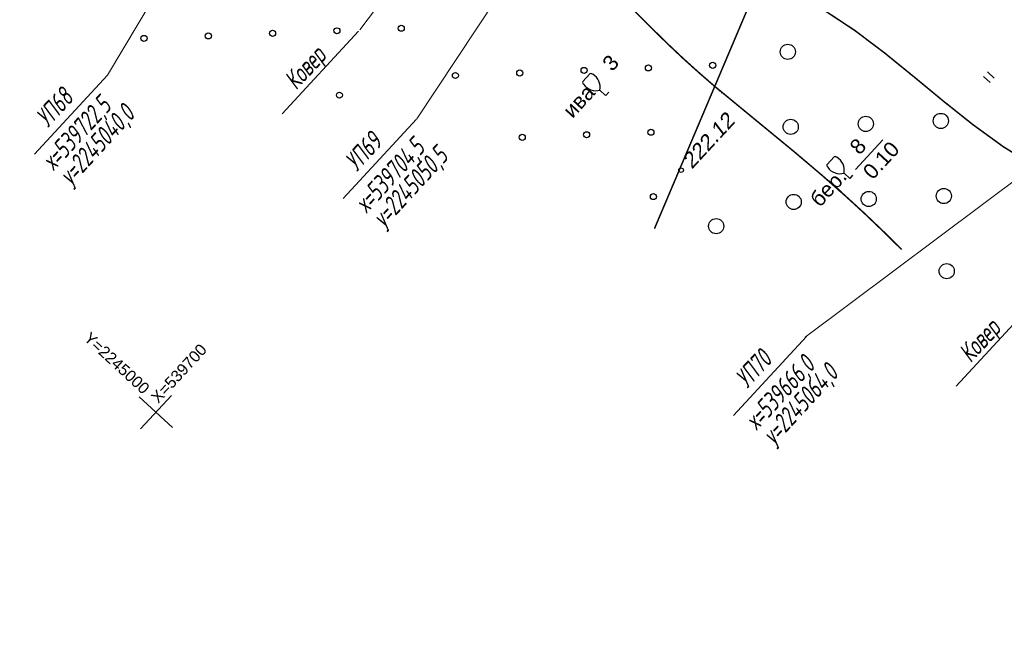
# Model space of a CAD drawing. Header units: millimetres. Extents: x -10 to 1169, y 1 to 1686.
# Tile 41 of 224: x 433 to 498, y 485 to 525. Entities that reach past the tile are written whole.
import ezdxf
from ezdxf.enums import TextEntityAlignment as Align

# ---------------------------------------------------------------- set-up
doc = ezdxf.new("R2010")
doc.units = ezdxf.units.MM
doc.linetypes.add('AHIDDEN1', pattern=[2, 0.5, -1.5])
doc.linetypes.add('CONTI', pattern=[0])
for name, color, linetype in [('CONTURS', 7, 'Continuous'), ('COORDS', 7, 'Continuous'), ('GPR_PICK', 7, 'Continuous'), ('IZOLINES', 32, 'Continuous'), ('PDIGIT', 170, 'Continuous'), ('PICKETS', 7, 'Continuous')]:
    doc.layers.add(name, color=color, linetype=linetype)
doc.styles.add('GPR', font='isocpeui.ttf', dxfattribs={"width": 0.8})
doc.styles.get("Standard").update_dxf_attribs({"font": 'arial.ttf'})

# ---------------------------------------------------------------- blocks, each defined once
blk = doc.blocks.new('401')
at = {"layer": 'CONTURS'}
for p, q in [((0, 0), (0, 1.2)), ((0.8, 0), (0.8, 1.2))]:
    blk.add_line(p, q, dxfattribs=at)
blk = doc.blocks.new('373')
at = {"layer": 'CONTURS'}
blk.add_circle((0, 0), 0.4, dxfattribs=at)
blk = doc.blocks.new('390_2')
at = {"layer": 'CONTURS', "color": 7}
for p, q in [((0.7, 3.47), (-0.69, 3.47)), ((0, 1.06), (0, 0.03)), ((0.02, 0), (0.58, 0))]:
    blk.add_line(p, q, dxfattribs=at)
at = {"layer": 'CONTURS', "color": 7, "linetype": 'Continuous'}
for centre, radius, start, end in [((1.01, 2.72), 1.95, 167.2459, 239.376), ((-19.94, 7.46), 19.52, 347.2459, 347.6983), ((-0.65, 3.26), 0.22, 101.9408, 167.6983), ((-0.69, 3.45), 0.0195, 90, 101.9408), ((-1.01, 2.72), 1.95, 300.624, 12.7541), ((0.65, 3.26), 0.22, 12.3017, 76.9673), ((19.94, 7.46), 19.52, 192.3017, 192.7541)]:
    blk.add_arc(centre, radius, start, end, dxfattribs=at)
blk = doc.blocks.new('372')
at = {"layer": 'CONTURS'}
blk.add_circle((0, 0), 1, dxfattribs=at)

msp = doc.modelspace()

# ---------------------------------------------------------------- linework, layer by layer
at = {"layer": 'CONTURS', "color": 0, "linetype": 'CONTI', "lineweight": 15}
for p, q in [((438.78292, 521.50238), (452.24153, 544.02021)), ((467.42973, 540.3481), (455.41583, 524.49072)), ((459.17456, 518.62782), (472.98884, 539.47038)), ((455.34067, 524.39241), (450.30932, 518.9474)), ((510.29866, 523.32759), (484.7836, 504.24613)), ((433.96618, 516.283), (438.78894, 521.50226)), ((454.33033, 513.37608), (459.15308, 518.59534)), ((499.76303, 506.46064), (494.73168, 501.01563)), ((480.04075, 499.07038), (484.8635, 504.28964))]:
    msp.add_line(p, q, dxfattribs=at)
at = {"layer": 'CONTURS', "linetype": 'AHIDDEN1', "const_width": 0.1, "flags": 128}
msp.add_lwpolyline([(314.80166, 532.01277), (316.73886, 532.48306), (318.67527, 532.95645), (320.61087, 533.43294), (322.54567, 533.91254), (324.47966, 534.39523), (326.41285, 534.88102), (328.34523, 535.36991), (330.27681, 535.8619), (332.20759, 536.35699), (334.13756, 536.85518), (336.21996, 537.43308), (338.29564, 538.07013), (340.36708, 538.74252), (342.43675, 539.42648), (344.50713, 540.09819), (346.5807, 540.73387), (348.65993, 541.30973), (350.74731, 541.80198), (352.84531, 542.18681), (354.9564, 542.44045), (356.80618, 542.52837), (358.66563, 542.49642), (360.53299, 542.37138), (362.40649, 542.18004), (364.28435, 541.9492), (366.16481, 541.70565), (368.04609, 541.47618), (369.92643, 541.28758), (371.80404, 541.16664), (373.67717, 541.14016), (375.34163, 541.20613), (377.00667, 541.33927), (378.67194, 541.52162), (380.33704, 541.73523), (382.00161, 541.96217), (383.66528, 542.18448), (385.32767, 542.38421), (386.9884, 542.54342), (388.6471, 542.64416), (390.3034, 542.66848), (392.97479, 542.52407), (395.6361, 542.18495), (398.28995, 541.69583), (400.93893, 541.10142), (403.58563, 540.44641), (406.23266, 539.77551), (408.88262, 539.13343), (411.5381, 538.56487), (414.20171, 538.11454), (416.87604, 537.82714), (419.16966, 537.75214), (421.48498, 537.82265), (423.81415, 537.9945), (426.14931, 538.2235), (428.4826, 538.46545), (430.80617, 538.67617), (433.11216, 538.81147), (435.39273, 538.82716), (437.64, 538.67905), (439.84614, 538.32296), (441.99683, 537.70493), (444.09218, 536.84084), (446.14612, 535.79118), (448.1726, 534.61647), (450.18555, 533.37721), (452.19894, 532.13391), (454.22669, 530.94707), (456.28276, 529.8772), (458.38108, 528.98481), (460.53561, 528.33041), (462.59042, 527.97893), (464.70208, 527.83971), (466.85487, 527.8572), (469.0331, 527.97586), (471.22107, 528.14015), (473.40308, 528.29453), (475.56344, 528.38346), (477.68645, 528.35138), (479.7564, 528.14277), (481.7576, 527.70208), (483.93959, 526.88106), (486.02587, 525.77396), (488.03954, 524.44624), (490.00371, 522.96336), (491.94149, 521.39077), (493.87599, 519.79392), (495.83032, 518.23827), (497.8276, 516.78927), (499.89092, 515.51237), (502.04341, 514.47304), (504.12695, 513.71053), (506.26424, 513.08026), (508.44534, 512.55709), (510.66032, 512.11589), (512.89924, 511.7315), (515.15217, 511.3788), (517.40916, 511.03263), (519.66028, 510.66786), (521.89559, 510.25935), (524.10517, 509.78195), (528.57351, 508.6529), (533.01459, 507.41252), (537.43551, 506.09021), (541.84338, 504.71538), (546.24529, 503.31741), (550.64836, 501.92571), (555.05968, 500.56968), (559.48636, 499.27873), (563.9355, 498.08224), (568.4142, 497.00963), (571.19497, 496.40947), (573.98359, 495.8419), (576.77882, 495.30199), (579.57942, 494.7848), (582.38414, 494.28539), (585.19175, 493.79885), (588.001, 493.32024), (590.81065, 492.84461), (593.61945, 492.36705), (596.42618, 491.88263), (598.64905, 491.50286), (600.87432, 491.13598), (603.10117, 490.7777), (605.3288, 490.42375), (607.5564, 490.06987), (609.78317, 489.71177), (612.00831, 489.34519), (614.231, 488.96584), (616.45045, 488.56946), (618.66585, 488.15178), (620.44546, 487.7971), (622.22212, 487.42715), (623.99647, 487.04533), (625.7692, 486.65503), (627.54097, 486.25966), (629.31243, 485.8626), (631.08427, 485.46725), (632.85713, 485.07702), (632.99796, 485.04672)], dxfattribs=at)
at = {"layer": 'CONTURS', "linetype": 'AHIDDEN1', "const_width": 0.1}
msp.add_lwpolyline([(481.7576, 527.70208), (474.83774, 511.38385)], dxfattribs=at)
at = {"layer": 'CONTURS'}
msp.add_lwpolyline([(488.09166, 515.29373), (489.88387, 517.23329)], dxfattribs=at)
at = {"layer": 'COORDS', "lineweight": -2}
for p, q in [((440.96206, 498.19612), (442.99804, 500.39949)), ((443.08173, 498.27982), (440.87837, 500.31579))]:
    msp.add_line(p, q, dxfattribs=at)
at = {"layer": 'IZOLINES', "const_width": 0.1}
msp.add_lwpolyline([(491.12903, 510.01589), (489.89331, 511.23748), (488.63461, 512.43502), (487.35322, 513.60791), (485.83342, 514.94507), (485.814, 514.96182), (485.814, 514.96182), (485.81399, 514.96182), (485.81196, 514.96188), (484.08009, 516.42859), (482.32693, 517.86964), (478.86884, 520.71325), (478.86406, 520.71731), (478.85449, 520.72541), (478.8632, 520.71523), (477.79244, 521.64265), (476.74029, 522.59074), (475.70966, 523.56182), (474.6974, 524.55186), (472.69465, 526.55396)], dxfattribs=at)
at = {"layer": 'PICKETS', "color": 7, "lineweight": -2}
msp.add_circle((476.59479, 515.23948), 0.15, dxfattribs=at)

# ---------------------------------------------------------------- block references
at = {"layer": 'CONTURS', "lineweight": -2, "xscale": 0.5, "yscale": 0.5, "zscale": 0.5, "rotation": 47.26113010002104}
for name, p in [('373', (449.67127, 524.25258)), ('373', (453.91061, 524.41997)), ('373', (458.14995, 524.58736)), ('373', (441.1926, 523.91781)), ('373', (445.43194, 524.08519)), ('372', (483.62693, 523.03789)), ('373', (465.95999, 521.64273)), ('373', (470.19932, 521.81012)), ('373', (474.43866, 521.97751)), ('373', (478.678, 522.1449)), ('373', (461.72065, 521.47534)), ('390_2', (471.62715, 520.15674)), ('401', (496.96359, 521.00913)), ('373', (454.078, 520.18063)), ('372', (483.82222, 518.09199)), ('372', (488.76811, 518.28728)), ('372', (493.71401, 518.48257)), ('373', (474.60605, 517.73817)), ('373', (466.12737, 517.40339)), ('373', (470.36671, 517.57078)), ('390_2', (487.72205, 514.68904)), ('372', (488.9634, 513.34139)), ('372', (493.90929, 513.53667)), ('373', (474.77344, 513.49883)), ('372', (484.01751, 513.1461)), ('372', (478.91019, 511.55038)), ('372', (494.10458, 508.59078))]:
    msp.add_blockref(name, p, dxfattribs=at)

# ---------------------------------------------------------------- texts
at = {"layer": 'CONTURS', "lineweight": -2}
for s, p in [('3', (472.04898, 521.68986)), ('ива', (469.43718, 518.60185)), ('8', (488.35153, 516.18905)), ('0.10', (489.22251, 514.55606)), ('бер.', (485.73349, 512.74168))]:
    msp.add_text(s, height=1, rotation=47.2611301, dxfattribs=at).set_placement(p)
at = {"layer": 'COORDS', "lineweight": -2}
for s, rotation, p in [('Y=2245000', 317.2611301, (437.16668, 504.0859)), ('X=539700', 47.2611301, (442.13577, 499.8347))]:
    msp.add_text(s, height=0.75, rotation=rotation, dxfattribs=at).set_placement(p)
at = {"layer": 'GPR_PICK', "style": 'GPR', "width": 0.7}
for s, p in [('Ковер', (452.25479, 521.56929)), ('УП68', (435.74642, 518.95819)), ('х=539722,5', (437.18528, 517.25921)), ('у=2245040,0', (438.52246, 516.50328)), ('УП69', (456.11056, 516.05127)), ('х=539704,5', (457.83328, 514.47878)), ('у=2245050,5', (459.17046, 513.72284)), ('Ковер', (496.71273, 503.60465)), ('УП70', (481.82098, 501.74557)), ('х=539666,0', (483.5437, 500.17308)), ('у=2245064,0', (484.88088, 499.41714))]:
    msp.add_text(s, height=1.25, rotation=47.2611301, dxfattribs=at).set_placement(p, align=Align.CENTER)
at = {"layer": 'PDIGIT', "color": 7, "lineweight": -2, "oblique": 10}
msp.add_text('222.12', height=1, rotation=47.2611301, dxfattribs=at).set_placement((477.30134, 515.26737))

doc.saveas('drawing.dxf')
